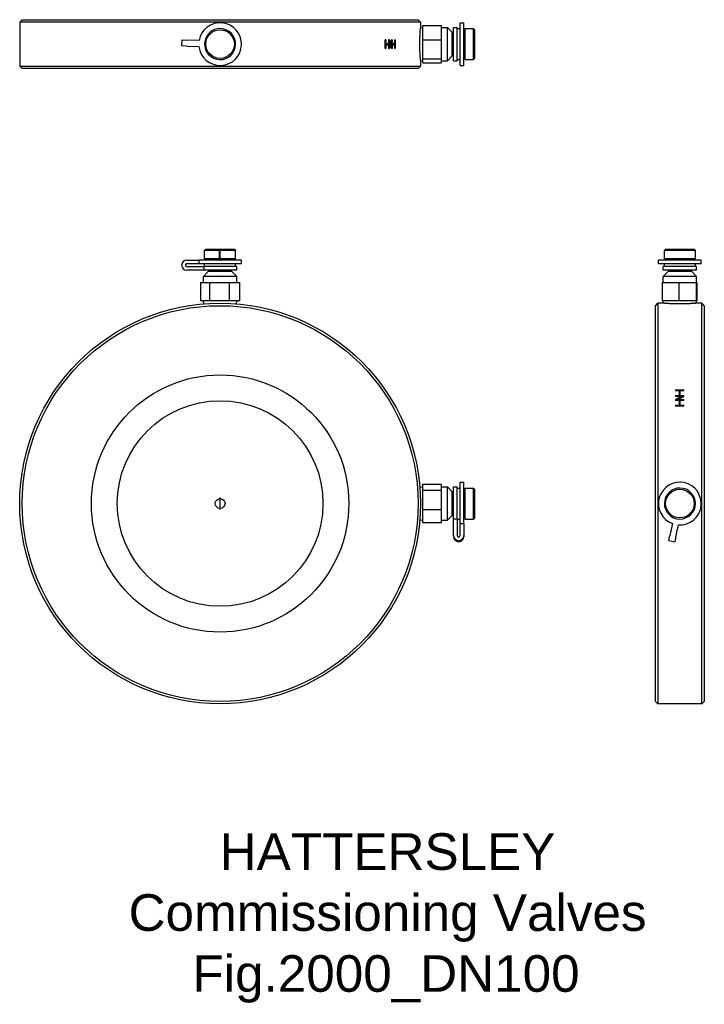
# Model space of a CAD drawing. Header units: millimetres. Extents: x 217 to 497, y -78 to 325.
import ezdxf
from ezdxf.enums import TextEntityAlignment as Align

# ---------------------------------------------------------------- set-up
doc = ezdxf.new("R2010")
doc.units = ezdxf.units.MM
for name, color, linetype in [('Detail', 2, 'Continuous'), ('ORIGIN', 6, 'Continuous'), ('TEXT', 7, 'Continuous')]:
    doc.layers.add(name, color=color, linetype=linetype)
doc.styles.add('fastrack', font='ARIAL.TTF')

msp = doc.modelspace()

# ---------------------------------------------------------------- linework, layer by layer
at = {"layer": 'Detail'}
for p, q in [((217.63, 324.66), (216.63, 323.66)), ((380.63, 323.66), (216.63, 323.66)), ((216.63, 323.66), (216.63, 305.66)), ((217.63, 324.66), (379.63, 324.66)), ((379.63, 324.66), (380.63, 323.66)), ((380.63, 323.66), (380.63, 321.38)), ((396.83, 305.91), (396.83, 323.41)), ((396.83, 323.41), (398.33, 323.41)), ((398.33, 305.91), (398.33, 323.41)), ((380.63, 321.38), (381.63, 321.44)), ((381.63, 322.35), (389.13, 322.35)), ((381.63, 316.35), (381.63, 322.35)), ((389.13, 322.35), (389.13, 316.35)), ((389.13, 321.51), (391.63, 321.51)), ((391.63, 307.81), (391.63, 321.51)), ((393.63, 319.51), (391.63, 321.51)), ((393.63, 309.81), (393.63, 319.51)), ((394.13, 307.86), (394.13, 321.46)), ((394.13, 321.46), (395.63, 321.46)), ((395.63, 307.86), (395.63, 321.46)), ((395.63, 321.01), (396.83, 321.01)), ((398.33, 320.16), (398.83, 320.16)), ((398.83, 308.31), (398.83, 321.01)), ((398.83, 321.01), (402.23, 321.01)), ((402.23, 308.31), (402.23, 321.01)), ((402.73, 320.51), (402.23, 321.01)), ((402.73, 320.51), (402.73, 308.81)), ((282.95, 316.38), (282.87, 313.89)), ((282.95, 316.38), (285.05, 316.32)), ((290.01, 316.17), (285.05, 316.32)), ((366.43, 316.35), (366.12, 316.35)), ((366.12, 312.85), (366.12, 316.35)), ((366.43, 314.83), (366.12, 314.83)), ((366.43, 316.35), (366.43, 314.83)), ((367.65, 314.83), (366.43, 314.83)), ((367.35, 314.83), (367.35, 314.38)), ((367.65, 314.83), (367.65, 316.35)), ((367.94, 316.35), (367.65, 316.35)), ((367.94, 315.42), (367.65, 315.42)), ((367.94, 315.42), (367.94, 312.85)), ((368.71, 313.78), (368.71, 316.35)), ((368.98, 316.35), (368.71, 316.35)), ((368.98, 314.83), (368.71, 314.83)), ((368.98, 316.35), (368.98, 314.83)), ((370.06, 314.83), (368.98, 314.83)), ((369.74, 314.83), (369.74, 314.38)), ((370.06, 314.83), (370.06, 316.35)), ((370.31, 316.35), (370.06, 316.35)), ((370.31, 316.35), (370.31, 312.85)), ((381.63, 316.35), (389.13, 316.35)), ((381.63, 308.66), (381.63, 316.35)), ((389.13, 316.35), (389.13, 308.66)), ((393.63, 318.36), (394.13, 318.36)), ((284.97, 313.82), (282.87, 313.89)), ((284.97, 313.82), (289.93, 313.67)), ((366.43, 314.38), (366.12, 314.38)), ((366.12, 312.85), (366.43, 312.85)), ((366.43, 314.38), (366.43, 312.85)), ((366.43, 314.38), (367.65, 314.38)), ((367.65, 312.85), (367.65, 314.38)), ((367.65, 312.85), (367.94, 312.85)), ((368.71, 313.78), (368.44, 313.78)), ((368.98, 314.38), (368.71, 314.38)), ((368.71, 312.85), (368.98, 312.85)), ((368.98, 314.38), (368.98, 312.85)), ((368.98, 314.38), (370.06, 314.38)), ((370.06, 312.85), (370.06, 314.38)), ((370.06, 312.85), (370.31, 312.85)), ((393.63, 310.96), (394.13, 310.96)), ((380.63, 307.94), (381.63, 307.88)), ((380.63, 307.94), (380.63, 305.66)), ((381.63, 308.66), (389.13, 308.66)), ((381.63, 306.97), (381.63, 308.66)), ((381.63, 306.97), (389.13, 306.97)), ((389.13, 308.66), (389.13, 306.97)), ((389.13, 307.81), (391.63, 307.81)), ((393.63, 309.81), (391.63, 307.81)), ((394.13, 307.86), (395.63, 307.86)), ((395.63, 308.31), (396.83, 308.31)), ((398.33, 309.16), (398.83, 309.16)), ((398.83, 308.31), (402.23, 308.31)), ((402.73, 308.81), (402.23, 308.31)), ((216.63, 305.66), (380.63, 305.66)), ((217.63, 304.66), (216.63, 305.66)), ((379.63, 304.66), (217.63, 304.66)), ((379.63, 304.66), (380.63, 305.66)), ((396.83, 305.91), (398.33, 305.91)), ((292.78, 230.66), (292.28, 230.16)), ((292.28, 226.76), (292.28, 230.16)), ((298.39, 230.16), (292.28, 230.16)), ((292.78, 230.66), (304.48, 230.66)), ((298.39, 226.76), (298.39, 230.16)), ((298.49, 230.16), (298.49, 226.76)), ((304.98, 230.16), (298.49, 230.16)), ((304.48, 230.66), (304.98, 230.16)), ((304.98, 226.76), (304.98, 230.16)), ((480.88, 230.66), (480.38, 230.16)), ((480.38, 226.76), (480.38, 230.16)), ((493.08, 230.16), (480.38, 230.16)), ((480.88, 230.66), (492.58, 230.66)), ((492.58, 230.66), (493.08, 230.16)), ((493.08, 226.76), (493.08, 230.16)), ((284.97, 226.26), (289.93, 226.26)), ((307.38, 226.26), (289.93, 226.26)), ((289.93, 226.26), (289.93, 224.76)), ((298.39, 226.76), (292.28, 226.76)), ((293.13, 226.26), (293.13, 226.76)), ((298.49, 226.76), (298.39, 226.76)), ((304.98, 226.76), (298.49, 226.76)), ((304.13, 226.26), (304.13, 226.76)), ((307.38, 224.76), (307.38, 226.26)), ((495.48, 226.26), (477.98, 226.26)), ((477.98, 224.76), (477.98, 226.26)), ((493.08, 226.76), (480.38, 226.76)), ((481.23, 226.26), (481.23, 226.76)), ((492.23, 226.26), (492.23, 226.76)), ((495.48, 224.76), (495.48, 226.26)), ((289.93, 224.76), (284.97, 224.76)), ((284.97, 223.56), (291.91, 223.56)), ((291.91, 222.06), (284.97, 222.06)), ((307.38, 224.76), (289.93, 224.76)), ((305.43, 223.56), (291.91, 223.56)), ((291.91, 223.56), (291.91, 222.06)), ((305.43, 222.06), (291.91, 222.06)), ((292.28, 223.56), (292.28, 224.76)), ((294.93, 221.56), (294.93, 222.06)), ((302.33, 221.56), (302.33, 222.06)), ((304.98, 223.56), (304.98, 224.76)), ((305.43, 222.06), (305.43, 223.56)), ((495.48, 224.76), (477.98, 224.76)), ((493.53, 223.56), (479.93, 223.56)), ((479.93, 222.06), (479.93, 223.56)), ((493.53, 222.06), (479.93, 222.06)), ((480.38, 223.56), (480.38, 224.76)), ((483.03, 221.56), (483.03, 222.06)), ((490.43, 221.56), (490.43, 222.06)), ((493.08, 223.56), (493.08, 224.76)), ((493.53, 222.06), (493.53, 223.56)), ((293.78, 221.56), (291.78, 219.56)), ((305.48, 219.56), (291.78, 219.56)), ((291.78, 217.06), (291.78, 219.56)), ((303.48, 221.56), (293.78, 221.56)), ((303.48, 221.56), (305.48, 219.56)), ((305.48, 217.06), (305.48, 219.56)), ((481.88, 221.56), (479.88, 219.56)), ((493.58, 219.56), (479.88, 219.56)), ((479.88, 217.06), (479.88, 219.56)), ((491.58, 221.56), (481.88, 221.56)), ((491.58, 221.56), (493.58, 219.56)), ((493.58, 217.06), (493.58, 219.56)), ((290.55, 217.06), (290.55, 209.56)), ((290.55, 217.06), (294.38, 217.06)), ((294.38, 217.06), (302.46, 217.06)), ((294.38, 209.56), (294.38, 217.06)), ((302.46, 217.06), (306.71, 217.06)), ((302.46, 209.56), (302.46, 217.06)), ((306.71, 209.56), (306.71, 217.06)), ((479.61, 217.06), (486.48, 217.06)), ((479.61, 209.56), (479.61, 217.06)), ((486.48, 217.06), (493.6, 217.06)), ((486.48, 209.56), (486.48, 217.06)), ((493.6, 209.56), (493.6, 217.06)), ((493.6, 217.06), (493.85, 217.06)), ((493.85, 209.56), (493.85, 217.06)), ((294.38, 209.56), (290.55, 209.56)), ((291.93, 208.29), (291.85, 209.56)), ((302.46, 209.56), (294.38, 209.56)), ((306.71, 209.56), (302.46, 209.56)), ((305.33, 208.29), (305.41, 209.56)), ((476.73, 207.56), (477.73, 208.56)), ((476.73, 45.56), (476.73, 207.56)), ((477.73, 208.56), (477.73, 44.56)), ((480.01, 208.56), (477.73, 208.56)), ((486.48, 209.56), (479.61, 209.56)), ((480.01, 208.56), (479.95, 209.56)), ((493.6, 209.56), (486.48, 209.56)), ((493.45, 208.56), (493.51, 209.56)), ((495.73, 208.56), (493.45, 208.56)), ((493.85, 209.56), (493.6, 209.56)), ((495.73, 44.56), (495.73, 208.56)), ((496.73, 207.56), (495.73, 208.56)), ((496.73, 207.56), (496.73, 45.56)), ((484.92, 173.13), (488.42, 173.13)), ((484.92, 173.13), (484.92, 172.68)), ((486.44, 172.68), (484.92, 172.68)), ((484.92, 170.83), (486.44, 170.83)), ((484.92, 170.83), (484.92, 170.38)), ((487.49, 170.38), (484.92, 170.38)), ((487.49, 170.38), (484.92, 169.13)), ((485.84, 169.13), (488.42, 170.38)), ((486.44, 172.68), (486.44, 170.83)), ((488.42, 172.68), (486.89, 172.68)), ((486.89, 170.83), (486.89, 172.68)), ((486.89, 170.83), (488.42, 170.83)), ((488.42, 172.68), (488.42, 173.13)), ((488.42, 170.38), (488.42, 170.83)), ((484.92, 169.13), (484.92, 168.68)), ((486.44, 168.68), (484.92, 168.68)), ((484.92, 166.83), (484.92, 166.38)), ((484.92, 166.83), (486.44, 166.83)), ((488.42, 166.38), (484.92, 166.38)), ((485.84, 169.13), (488.42, 169.13)), ((486.44, 168.68), (486.44, 166.83)), ((488.42, 168.68), (486.89, 168.68)), ((486.89, 166.83), (486.89, 168.68)), ((486.89, 166.83), (488.42, 166.83)), ((488.42, 168.68), (488.42, 169.13)), ((488.42, 166.38), (488.42, 166.83)), ((380.35, 133.26), (381.63, 133.34)), ((381.63, 134.47), (389.13, 134.47)), ((381.63, 131.97), (381.63, 134.47)), ((389.13, 134.47), (389.13, 131.97)), ((389.13, 133.41), (391.63, 133.41)), ((391.63, 119.71), (391.63, 133.41)), ((393.63, 131.41), (391.63, 133.41)), ((394.13, 120.28), (394.13, 133.36)), ((394.13, 133.36), (395.63, 133.36)), ((395.63, 120.28), (395.63, 133.36)), ((396.83, 118.35), (396.83, 135.31)), ((396.83, 135.31), (398.33, 135.31)), ((398.33, 118.35), (398.33, 135.31)), ((381.63, 131.97), (389.13, 131.97)), ((381.63, 124.07), (381.63, 131.97)), ((389.13, 131.97), (389.13, 124.07)), ((393.63, 121.71), (393.63, 131.41)), ((393.63, 130.26), (394.13, 130.26)), ((395.63, 132.91), (396.83, 132.91)), ((398.33, 132.06), (398.83, 132.06)), ((398.83, 120.21), (398.83, 132.91)), ((398.83, 132.91), (402.23, 132.91)), ((402.23, 120.21), (402.23, 132.91)), ((402.73, 132.41), (402.23, 132.91)), ((402.73, 132.41), (402.73, 120.71)), ((381.63, 124.07), (389.13, 124.07)), ((381.63, 118.66), (381.63, 124.07)), ((389.13, 124.07), (389.13, 118.66)), ((393.63, 121.71), (391.63, 119.71)), ((393.63, 122.86), (394.13, 122.86)), ((398.33, 121.06), (398.83, 121.06)), ((380.35, 119.86), (381.63, 119.78)), ((389.13, 118.66), (381.63, 118.66)), ((389.13, 119.71), (391.63, 119.71)), ((394.13, 120.28), (395.63, 120.28)), ((394.13, 113.5), (394.13, 120.28)), ((395.63, 120.28), (395.63, 113.5)), ((395.63, 120.21), (396.83, 120.21)), ((396.83, 118.35), (398.33, 118.35)), ((396.83, 113.5), (396.83, 118.35)), ((398.33, 118.35), (398.33, 113.5)), ((398.83, 120.21), (402.23, 120.21)), ((402.73, 120.71), (402.23, 120.21)), ((483.7, 118.35), (482.66, 113.5)), ((485.11, 112.98), (486.14, 117.83)), ((394.13, 113.5), (394.13, 112.98)), ((398.33, 113.5), (398.33, 112.98)), ((482.22, 111.44), (482.66, 113.5)), ((485.11, 112.98), (484.67, 110.92)), ((482.22, 111.44), (484.67, 110.92)), ((476.73, 45.56), (477.73, 44.56)), ((495.73, 44.56), (477.73, 44.56)), ((496.73, 45.56), (495.73, 44.56))]:
    msp.add_line(p, q, dxfattribs=at)
at = {"layer": 'Detail', "flags": 128}
for points in [[(380.63, 307.94), (380.63, 307.96), (380.62, 308.02), (380.61, 308.11), (380.6, 308.24), (380.59, 308.41), (380.58, 308.61), (380.56, 308.85), (380.54, 309.12), (380.52, 309.42), (380.5, 309.74), (380.48, 310.09), (380.46, 310.46), (380.44, 310.86), (380.42, 311.29), (380.4, 311.74), (380.39, 312.21), (380.38, 312.69), (380.37, 313.18), (380.36, 313.68), (380.35, 314.17), (380.35, 314.66), (380.35, 315.15), (380.36, 315.64), (380.37, 316.14), (380.38, 316.63), (380.39, 317.11), (380.4, 317.58), (380.42, 318.03), (380.44, 318.46), (380.46, 318.86), (380.48, 319.23), (380.5, 319.58), (380.52, 319.9), (380.54, 320.2), (380.56, 320.47), (380.58, 320.71), (380.59, 320.91), (380.6, 321.08), (380.61, 321.21), (380.62, 321.31), (380.63, 321.36), (380.63, 321.38)], [(298.39, 308.32), (298.39, 308.32), (298.39, 308.33), (298.4, 308.33), (298.4, 308.34), (298.4, 308.34), (298.41, 308.35), (298.41, 308.35), (298.42, 308.36), (298.42, 308.36), (298.43, 308.36), (298.44, 308.36), (298.44, 308.36), (298.45, 308.36), (298.46, 308.36), (298.47, 308.36), (298.47, 308.35), (298.48, 308.35), (298.48, 308.35), (298.48, 308.34), (298.49, 308.33), (298.49, 308.33), (298.49, 308.32), (298.49, 308.32), (298.49, 308.31)], [(298.39, 230.16), (298.39, 230.17), (298.39, 230.17), (298.4, 230.18), (298.4, 230.18), (298.4, 230.19), (298.41, 230.19), (298.41, 230.2), (298.42, 230.2), (298.42, 230.21), (298.43, 230.21), (298.44, 230.21), (298.44, 230.21), (298.45, 230.21), (298.46, 230.21), (298.47, 230.21), (298.47, 230.2), (298.48, 230.2), (298.48, 230.19), (298.48, 230.19), (298.49, 230.18), (298.49, 230.18), (298.49, 230.17), (298.49, 230.17), (298.49, 230.16)], [(486.73, 208.29), (486.3, 208.29), (485.87, 208.29), (485.44, 208.3), (485, 208.3), (484.58, 208.31), (484.16, 208.33), (483.75, 208.34), (483.36, 208.36), (482.98, 208.37), (482.63, 208.39), (482.29, 208.41), (481.98, 208.42), (481.69, 208.44), (481.41, 208.46), (481.15, 208.48), (480.92, 208.49), (480.71, 208.51), (480.52, 208.52), (480.36, 208.53), (480.24, 208.54), (480.14, 208.55), (480.06, 208.56), (480.02, 208.56), (480.01, 208.56)], [(493.45, 208.56), (493.43, 208.56), (493.39, 208.56), (493.32, 208.55), (493.22, 208.54), (493.09, 208.53), (492.93, 208.52), (492.75, 208.51), (492.54, 208.49), (492.3, 208.48), (492.04, 208.46), (491.77, 208.44), (491.48, 208.42), (491.16, 208.41), (490.83, 208.39), (490.47, 208.37), (490.1, 208.36), (489.7, 208.34), (489.3, 208.33), (488.88, 208.31), (488.45, 208.3), (488.02, 208.3), (487.58, 208.29), (487.15, 208.29), (486.73, 208.29)], [(492.93, 125.19), (492.92, 125.19), (492.92, 125.2), (492.91, 125.2), (492.91, 125.2), (492.9, 125.21), (492.9, 125.21), (492.9, 125.22), (492.89, 125.22), (492.89, 125.23), (492.89, 125.24), (492.89, 125.25), (492.89, 125.25), (492.89, 125.26), (492.9, 125.27), (492.9, 125.27), (492.9, 125.28), (492.91, 125.28), (492.91, 125.29), (492.92, 125.29), (492.93, 125.29), (492.93, 125.29), (492.94, 125.29), (492.94, 125.29), (492.95, 125.29)]]:
    msp.add_lwpolyline(points, dxfattribs=at)
at = {"layer": 'Detail'}
for centre, radius in [((298.63, 314.66), 5.85), ((298.63, 126.56), 82), ((298.63, 126.56), 81), ((298.63, 126.56), 52.65), ((298.63, 126.56), 42.08), ((486.73, 126.56), 5.85)]:
    msp.add_circle(centre, radius, dxfattribs=at)
for centre, radius, start, end in [((298.63, 314.66), 8.75, 186.4844, 170.058), ((298.63, 314.66), 6.35, 268.7856, 267.8833), ((486.73, 126.56), 8.75, 266.1648, 249.7384), ((486.73, 126.56), 6.35, 348.4659, 347.5636)]:
    msp.add_arc(centre, radius, start, end, dxfattribs=at)
for centre, major_axis, ratio, start_param, end_param in [((298.63, 226.14), (0, -168.82), 0.485714, 2.116614, 2.134548), ((298.63, 225.21), (0, -168.82), 0.485714, 2.116614, 2.134548), ((284.97, 224.16), (0, -2.1), 0.999545, 3.141593, 6.283185), ((284.97, 224.16), (0, 0.6), 0.999545, 0, 3.141593), ((285.05, 224.16), (0, -0.6), 0.999545, 3.141593, 6.283185), ((396.23, 113.5), (2.1, 0), 0.977972, 3.141593, 6.283185), ((396.23, 112.98), (-2.1, 0), 0.977972, 0, 3.141593), ((396.23, 113.5), (-0.6, 0), 0.977972, 0, 3.141593)]:
    msp.add_ellipse(centre, major_axis=major_axis, ratio=ratio, start_param=start_param, end_param=end_param, dxfattribs=at)
at = {"layer": 'ORIGIN'}
msp.add_line((298.63, 124.06), (298.63, 129.06), dxfattribs=at)
msp.add_circle((298.63, 126.56), 2, dxfattribs=at)

# ---------------------------------------------------------------- texts
at = {"layer": 'TEXT', "style": 'fastrack'}
for s, p in [('HATTERSLEY', (367.13, -23.44)), ('Commissioning Valves', (367.13, -48.4)), ('Fig.2000_DN100', (366.51, -73.36))]:
    msp.add_text(s, height=15, dxfattribs=at).set_placement(p, align=Align.CENTER)

doc.saveas('drawing.dxf')
